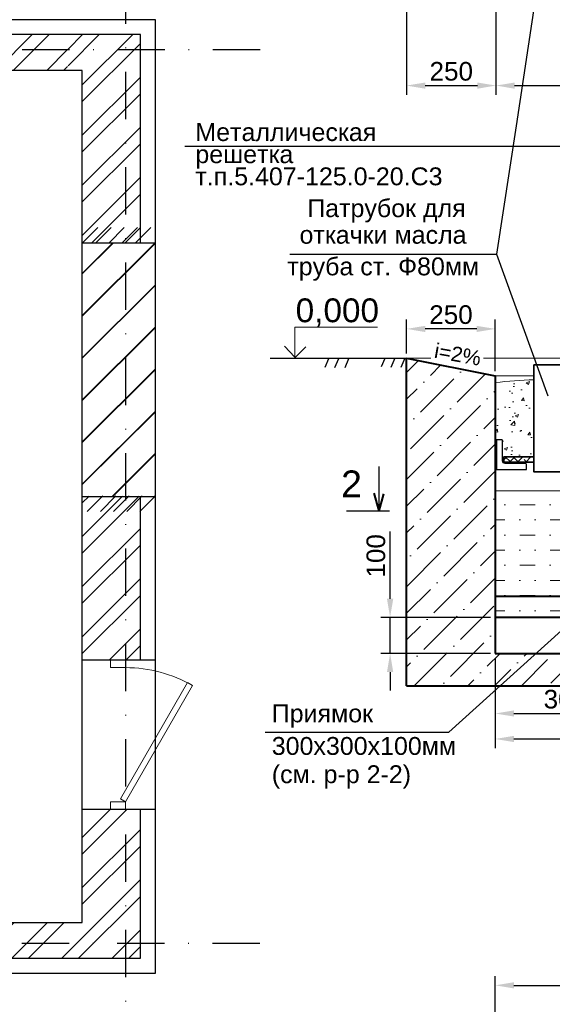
# Model space of a CAD drawing. Header units: millimetres. Extents: x 523209 to 536718, y -48289 to -47398.
# Tile 69 of 116: x 533142 to 533214, y -47845 to -47713. Entities that reach past the tile are written whole.
import ezdxf
from ezdxf.enums import TextEntityAlignment as Align

# ---------------------------------------------------------------- set-up
doc = ezdxf.new("R2010")
doc.units = ezdxf.units.MM
doc.linetypes.add('DASHDOT', pattern=[25.4, 12.7, -6.35, 0, -6.35])
doc.linetypes.add('HIDDEN', pattern=[0.375, 0.25, -0.125])
doc.layers.get('Defpoints').update_dxf_attribs({"color": 140})
doc.layers.add('02 План', color=7, linetype='Continuous', lineweight=25)
doc.layers.add('Двери ArchiCAD_Ном._пера__3', color=7, linetype='Continuous', lineweight=18, true_color=0xff6500)
doc.styles.get("Standard").update_dxf_attribs({"font": 'arial.ttf'})
doc.dimstyles.new('ISO-25', dxfattribs={"dimtxt": 2.5, "dimasz": 2.5, "dimexe": 1.25, "dimexo": 0.625, "dimtad": 1, "dimtxsty": 'Standard', "dimcen": 2.5, "dimadec": 0, "dimazin": 0, "dimtfac": 1, "dimtmove": 0, "dimatfit": 3, "dimfxl": 1, "dimarcsym": 0})
pattern_1 = [(45, (530904.9754, -45925.627), (-3.367596, 3.367596), []), (45, (530907.2205, -45925.627), (-3.367596, 3.367596), [])]

# ---------------------------------------------------------------- blocks, each defined once
blk = doc.blocks.new('IFC Дверь - Распашная')
at = {"layer": 'Двери ArchiCAD_Ном._пера__3', "color": 0, "linetype": 'Continuous'}
for p, q in [((-329.4, 450), (-349.4, 415.4)), ((-349.4, 415.4), (430, -34.6)), ((450, 0), (-329.4, 450)), ((-500, 0), (-450, 0)), ((-450, -100), (-450, 0)), ((430, -34.6), (450, 0)), ((500, 0), (450, 0)), ((450, -100), (450, 0)), ((-500, -100), (-450, -100)), ((500, -100), (450, -100))]:
    blk.add_line(p, q, dxfattribs=at)
blk.add_arc((450, 0), 900, 150, 180, dxfattribs=at)
blk = doc.blocks.new('*D198')
at = {"color": 0, "lineweight": -2, "transparency": 16777216}
for p, q in [((533193.96, -47757.32), (533193.96, -47752.78)), ((533205.87, -47759.7), (533205.87, -47752.78)), ((533203.37, -47754.03), (533196.46, -47754.03))]:
    blk.add_line(p, q, dxfattribs=at)
at = {"color": 0, "transparency": 16777216}
for points in [[(533196.46, -47753.62), (533196.46, -47754.45), (533193.96, -47754.03)], [(533203.37, -47753.62), (533203.37, -47754.45), (533205.87, -47754.03)]]:
    blk.add_solid(points, dxfattribs=at)
at = {"layer": 'Defpoints', "color": 0, "transparency": 16777216}
for p in [(533193.96, -47754.03), (533193.96, -47757.95), (533205.87, -47760.33)]:
    blk.add_point(p, dxfattribs=at)
at = {"color": 0, "transparency": 16777216, "insert": (533199.92, -47752.13), "char_height": 2.5, "attachment_point": 5}
blk.add_mtext('250', dxfattribs=at)
blk = doc.blocks.new('*D176')
at = {"color": 0, "lineweight": -2, "transparency": 16777216}
for p, q in [((533205.96, -47698.98), (533205.96, -47722.61)), ((533193.96, -47710.98), (533193.96, -47722.61)), ((533196.46, -47721.36), (533203.46, -47721.36))]:
    blk.add_line(p, q, dxfattribs=at)
at = {"color": 0, "transparency": 16777216}
for points in [[(533196.46, -47720.95), (533196.46, -47721.78), (533193.96, -47721.36)], [(533203.46, -47720.95), (533203.46, -47721.78), (533205.96, -47721.36)]]:
    blk.add_solid(points, dxfattribs=at)
at = {"layer": 'Defpoints', "color": 0, "transparency": 16777216}
for p in [(533205.96, -47698.36), (533193.96, -47710.36), (533205.96, -47721.36)]:
    blk.add_point(p, dxfattribs=at)
at = {"color": 0, "transparency": 16777216, "insert": (533199.96, -47719.46), "char_height": 2.5, "attachment_point": 5}
blk.add_mtext('250', dxfattribs=at)
blk = doc.blocks.new('*D189')
at = {"color": 0, "lineweight": -2, "transparency": 16777216}
for p, q in [((533205.96, -47698.98), (533205.96, -47722.61)), ((533297.96, -47698.98), (533297.96, -47722.61)), ((533208.46, -47721.36), (533295.46, -47721.36))]:
    blk.add_line(p, q, dxfattribs=at)
at = {"color": 0, "transparency": 16777216}
for points in [[(533208.46, -47720.95), (533208.46, -47721.78), (533205.96, -47721.36)], [(533295.46, -47720.95), (533295.46, -47721.78), (533297.96, -47721.36)]]:
    blk.add_solid(points, dxfattribs=at)
at = {"layer": 'Defpoints', "color": 0, "transparency": 16777216}
for p in [(533205.96, -47698.36), (533297.96, -47698.36), (533297.96, -47721.36)]:
    blk.add_point(p, dxfattribs=at)
at = {"color": 0, "transparency": 16777216, "insert": (533251.96, -47719.46), "char_height": 2.5, "attachment_point": 5}
blk.add_mtext('2000', dxfattribs=at)
blk = doc.blocks.new('*D171')
at = {"color": 0, "lineweight": -2, "transparency": 16777216}
for p, q in [((533297.92, -47790.57), (533297.92, -47810.34)), ((533205.87, -47798.22), (533205.87, -47810.34)), ((533208.37, -47809.09), (533295.42, -47809.09))]:
    blk.add_line(p, q, dxfattribs=at)
at = {"color": 0, "transparency": 16777216}
for points in [[(533208.37, -47808.67), (533208.37, -47809.51), (533205.87, -47809.09)], [(533295.42, -47808.67), (533295.42, -47809.51), (533297.92, -47809.09)]]:
    blk.add_solid(points, dxfattribs=at)
at = {"layer": 'Defpoints', "color": 0, "transparency": 16777216}
for p in [(533297.92, -47789.95), (533205.87, -47797.6), (533297.92, -47809.09)]:
    blk.add_point(p, dxfattribs=at)
at = {"color": 0, "transparency": 16777216, "insert": (533251.89, -47807.19), "char_height": 2.5, "attachment_point": 5}
blk.add_mtext('2000', dxfattribs=at)
blk = doc.blocks.new('*D172')
at = {"color": 0, "lineweight": -2, "transparency": 16777216}
for p, q in [((533205.87, -47798.22), (533205.87, -47806.92)), ((533224.67, -47798.22), (533224.67, -47806.92)), ((533208.37, -47805.67), (533222.17, -47805.67))]:
    blk.add_line(p, q, dxfattribs=at)
at = {"color": 0, "transparency": 16777216}
for points in [[(533208.37, -47805.25), (533208.37, -47806.08), (533205.87, -47805.67)], [(533222.17, -47805.25), (533222.17, -47806.08), (533224.67, -47805.67)]]:
    blk.add_solid(points, dxfattribs=at)
at = {"layer": 'Defpoints', "color": 0, "transparency": 16777216}
for p in [(533205.87, -47797.6), (533224.67, -47797.6), (533224.67, -47805.67)]:
    blk.add_point(p, dxfattribs=at)
at = {"color": 0, "transparency": 16777216, "insert": (533215.27, -47803.76), "char_height": 2.5, "attachment_point": 5}
blk.add_mtext('300', dxfattribs=at)
blk = doc.blocks.new('*D173')
at = {"color": 0, "lineweight": -2, "transparency": 16777216}
for p, q in [((533191.75, -47790.27), (533191.75, -47781.24)), ((533205.24, -47792.77), (533190.5, -47792.77)), ((533191.75, -47797.6), (533191.75, -47792.77)), ((533205.24, -47797.6), (533190.5, -47797.6)), ((533191.75, -47800.1), (533191.75, -47802.6))]:
    blk.add_line(p, q, dxfattribs=at)
at = {"color": 0, "transparency": 16777216}
for points in [[(533191.33, -47790.27), (533192.17, -47790.27), (533191.75, -47792.77)], [(533191.33, -47800.1), (533192.17, -47800.1), (533191.75, -47797.6)]]:
    blk.add_solid(points, dxfattribs=at)
at = {"layer": 'Defpoints', "color": 0, "transparency": 16777216}
for p in [(533205.87, -47792.77), (533191.75, -47797.6), (533205.87, -47797.6)]:
    blk.add_point(p, dxfattribs=at)
at = {"color": 0, "transparency": 16777216, "insert": (533189.85, -47784.5), "char_height": 2.5, "attachment_point": 5, "rotation": 90}
blk.add_mtext('100', dxfattribs=at)
blk = doc.blocks.new('*D193')
at = {"color": 0, "lineweight": -2, "transparency": 16777216}
for p, q in [((533205.87, -47850.99), (533205.87, -47840.92)), ((533297.87, -47850.99), (533297.87, -47840.92)), ((533208.37, -47842.17), (533295.37, -47842.17))]:
    blk.add_line(p, q, dxfattribs=at)
at = {"color": 0, "transparency": 16777216}
for points in [[(533208.37, -47841.75), (533208.37, -47842.58), (533205.87, -47842.17)], [(533295.37, -47841.75), (533295.37, -47842.58), (533297.87, -47842.17)]]:
    blk.add_solid(points, dxfattribs=at)
at = {"layer": 'Defpoints', "color": 0, "transparency": 16777216}
for p in [(533297.87, -47842.17), (533205.87, -47851.61), (533297.87, -47851.61)]:
    blk.add_point(p, dxfattribs=at)
at = {"color": 0, "transparency": 16777216, "insert": (533251.87, -47840.27), "char_height": 2.5, "attachment_point": 5}
blk.add_mtext('2000', dxfattribs=at)

msp = doc.modelspace()

# ---------------------------------------------------------------- hatches: boundary and pattern name
at = {"lineweight": 5}
h = msp.add_hatch(dxfattribs=at)
h.set_pattern_fill('ANSI36', color=252, scale=0.8, style=0)
h.set_pattern_definition([(45, (532591.4394, -47802.0307), (1.347038, 4.939141), [6.35, -1.27, 0, -1.27])])
h.paths.add_polyline_path([(533310.02274, -47757.94833), (533297.91785, -47760.32899), (533297.91785, -47789.9473), (533224.67223, -47792.5889), (533224.67223, -47797.59643), (533205.86991, -47797.59643), (533205.86991, -47792.76968), (533205.86991, -47760.32899), (533193.9658, -47757.9473), (533193.96062, -47757.9473), (533193.96062, -47786.00781), (533193.96062, -47801.9473), (533310.02274, -47801.9473)])
h.paths.add_polyline_path([(533236.81462, -47795.73376), (533244.14733, -47795.31828), (533243.96847, -47792.16168), (533236.63576, -47792.57716)], flags=24)
h = msp.add_hatch(dxfattribs=at)
h.set_pattern_fill('AR-CONC', color=2, scale=0.024, style=0)
h.set_pattern_definition([(50, (532591.4394, -47795.304), (4.372432, -0.382538), [0.4572, -5.0292]), (355, (532591.4394, -47795.304), (-0.845842, 4.585364), [0.36576, -4.023374]), (100.45144, (532591.8038, -47795.3358), (3.52659, 4.202826), [0.38856, -4.274166]), (46.1842, (532591.4394, -47794.0847), (6.505897, -1.009016), [0.6858, -7.5438]), (96.6356, (532591.9816, -47794.169), (5.6977, 5.938227), [0.58284, -6.411255]), (351.1842, (532591.4394, -47794.085), (5.6977, 5.93823), [0.54864, -6.035034]), (21, (532592.049, -47794.3895), (3.638745, -2.454365), [0.4572, -5.0292]), (326, (532592.049, -47794.3895), (1.48325, 4.42051), [0.36576, -4.02336]), (71.45144, (532592.3522, -47794.594), (5.121994, 1.966146), [0.38856, -4.274159]), (37.5, (532591.4394, -47795.3039), (0.0741265, 2.029321), [0, -3.974592, 0, -4.08432, 0, -4.0386]), (7.5, (532591.4394, -47795.3039), (1.603672, 2.404334), [0, -2.328672, 0, -3.883152, 0, -1.53924]), (327.5, (532590.08, -47795.3039), (3.2541743, -0.13749), [0, -1.524, 0, -4.75488, 0, -6.30936]), (317.5, (532589.4704, -47795.304), (3.5551, 0.610236), [0, -1.9812, 0, -3.157728, 0, -4.48056])])
edge = h.paths.add_edge_path()
edge.add_spline(control_points=[(533267.7153, -47760.99083), (533266.09781, -47760.76713), (533260.67793, -47760.17038), (533250.97959, -47762.78215), (533242.09884, -47761.00983), (533237.02976, -47760.99831), (533236.29222, -47761.01068)], knot_values=[3806.766743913, 3806.766743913, 3806.766743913, 3806.766743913, 4415.536197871, 5846.884632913, 7471.662635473, 7748.312119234, 7748.312119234, 7748.312119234, 7748.312119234], degree=3, periodic=0)
edge.add_line((533236.29222, -47761.01068), (533236.28934, -47771.21743))
edge.add_line((533236.28934, -47771.21743), (533267.7153, -47771.21743))
edge.add_line((533267.7153, -47771.21743), (533267.7153, -47760.99083))
edge = h.paths.add_edge_path()
edge.add_spline(control_points=[(533297.91785, -47761.21743), (533293.64915, -47761.19989), (533286.3918, -47759.98521), (533276.59451, -47762.42725), (533270.99158, -47761.46158), (533268.34598, -47761.08007)], knot_values=[7827.433675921, 7827.433675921, 7827.433675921, 7827.433675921, 9428.081108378, 10541.142595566, 11536.848184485, 11536.848184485, 11536.848184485, 11536.848184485], degree=3, periodic=0)
edge.add_line((533268.34598, -47761.08007), (533268.34312, -47771.21743))
edge.add_line((533268.34312, -47771.21743), (533297.91785, -47771.21743))
edge.add_line((533297.91785, -47771.21743), (533297.91785, -47761.21743))
h.paths.add_polyline_path([(533215.06091, -47760.77512), (533215.06091, -47771.21743), (533235.66152, -47771.21743), (533235.66152, -47761.02451), (533235.54505, -47761.02773), (533235.42859, -47761.03115), (533235.31212, -47761.03476), (533235.19565, -47761.03854), (533235.07918, -47761.0425), (533234.96271, -47761.04663), (533234.84624, -47761.05092), (533234.72977, -47761.05537), (533234.6133, -47761.05997), (533234.49683, -47761.06471), (533234.38036, -47761.06959), (533234.2639, -47761.0746), (533234.14743, -47761.07973), (533234.03096, -47761.08499), (533233.91449, -47761.09035), (533233.79802, -47761.09583), (533233.68156, -47761.1014), (533233.56509, -47761.10706), (533233.44862, -47761.11282), (533233.33216, -47761.11865), (533233.21569, -47761.12456), (533233.09923, -47761.13054), (533232.98276, -47761.13658), (533232.8663, -47761.14268), (533232.74984, -47761.14883), (533232.63337, -47761.15502), (533232.51691, -47761.16125), (533232.40045, -47761.16752), (533232.28399, -47761.1738), (533232.16753, -47761.18011), (533232.05107, -47761.18643), (533231.93461, -47761.19275), (533231.81815, -47761.19908), (533231.7017, -47761.2054), (533231.58524, -47761.21171), (533231.46879, -47761.21799), (533231.35233, -47761.22426), (533231.23588, -47761.23049), (533231.11943, -47761.23669), (533231.00297, -47761.24284), (533230.88652, -47761.24895), (533230.77008, -47761.255), (533230.65363, -47761.26098), (533230.53718, -47761.2669), (533230.42073, -47761.27275), (533230.30429, -47761.27851), (533230.18785, -47761.28419), (533230.0714, -47761.28977), (533229.95496, -47761.29526), (533229.83852, -47761.30063), (533229.72209, -47761.3059), (533229.60565, -47761.31105), (533229.48921, -47761.31608), (533229.37278, -47761.32097), (533229.25635, -47761.32573), (533229.13992, -47761.33034), (533229.02349, -47761.33481), (533228.90706, -47761.33912), (533228.79063, -47761.34327), (533228.67421, -47761.34725), (533228.55778, -47761.35105), (533228.44136, -47761.35468), (533228.32494, -47761.35812), (533228.20852, -47761.36137), (533228.09211, -47761.36441), (533227.97569, -47761.36726), (533227.85928, -47761.36989), (533227.74287, -47761.3723), (533227.62646, -47761.37449), (533227.51005, -47761.37645), (533227.39365, -47761.37818), (533227.27724, -47761.37966), (533227.16084, -47761.38089), (533227.04444, -47761.38187), (533226.92805, -47761.38258), (533226.81165, -47761.38303), (533226.69526, -47761.3832), (533226.57887, -47761.3831), (533226.46248, -47761.38271), (533226.34609, -47761.38202), (533226.22971, -47761.38104), (533226.11332, -47761.37975), (533225.99694, -47761.37817), (533225.88057, -47761.3763), (533225.76419, -47761.37414), (533225.64782, -47761.37171), (533225.53144, -47761.369), (533225.41507, -47761.36603), (533225.29871, -47761.36279), (533225.18234, -47761.3593), (533225.06598, -47761.35556), (533224.94962, -47761.35158), (533224.83326, -47761.34737), (533224.7169, -47761.34292), (533224.60054, -47761.33825), (533224.48419, -47761.33337), (533224.36783, -47761.32827), (533224.25148, -47761.32297), (533224.13513, -47761.31746), (533224.01878, -47761.31177), (533223.90244, -47761.30588), (533223.78609, -47761.29982), (533223.66975, -47761.29358), (533223.55341, -47761.28717), (533223.43707, -47761.2806), (533223.32073, -47761.27387), (533223.20439, -47761.267), (533223.08805, -47761.25997), (533222.97172, -47761.25281), (533222.85538, -47761.24552), (533222.73905, -47761.2381), (533222.62272, -47761.23056), (533222.50639, -47761.22291), (533222.39006, -47761.21515), (533222.27373, -47761.20728), (533222.1574, -47761.19932), (533222.04108, -47761.19128), (533221.92475, -47761.18314), (533221.80843, -47761.17494), (533221.69211, -47761.16665), (533221.57578, -47761.15831), (533221.45946, -47761.1499), (533221.34314, -47761.14145), (533221.22682, -47761.13294), (533221.1105, -47761.1244), (533220.99419, -47761.11582), (533220.87787, -47761.10721), (533220.76155, -47761.09858), (533220.64524, -47761.08993), (533220.52892, -47761.08127), (533220.4126, -47761.07261), (533220.29629, -47761.06395), (533220.17998, -47761.0553), (533220.06366, -47761.04666), (533219.94735, -47761.03805), (533219.83104, -47761.02945), (533219.71472, -47761.0209), (533219.59841, -47761.01238), (533219.4821, -47761.0039), (533219.36579, -47760.99548), (533219.24948, -47760.98711), (533219.13316, -47760.9788), (533219.01685, -47760.97057), (533218.90054, -47760.9624), (533218.78423, -47760.95433), (533218.66792, -47760.94633), (533218.55161, -47760.93843), (533218.4353, -47760.93063), (533218.31899, -47760.92294), (533218.20268, -47760.91536), (533218.08636, -47760.90789), (533217.97005, -47760.90055), (533217.85374, -47760.89334), (533217.73743, -47760.88627), (533217.62112, -47760.87933), (533217.5048, -47760.87255), (533217.38849, -47760.86592), (533217.27218, -47760.85945), (533217.15586, -47760.85315), (533217.03955, -47760.84702), (533216.92323, -47760.84107), (533216.80692, -47760.8353), (533216.6906, -47760.82973), (533216.57429, -47760.82435), (533216.45797, -47760.81917), (533216.34165, -47760.81421), (533216.22533, -47760.80946), (533216.10902, -47760.80493), (533215.9927, -47760.80063), (533215.87638, -47760.79656), (533215.76005, -47760.79273), (533215.64373, -47760.78915), (533215.52741, -47760.78582), (533215.41108, -47760.78275), (533215.29476, -47760.77994), (533215.17843, -47760.7774), (533215.06211, -47760.77514)])
h.paths.add_polyline_path([(533211.06091, -47771.21743), (533211.06091, -47760.85034), (533210.99006, -47760.85386), (533210.8737, -47760.85981), (533210.75734, -47760.86591), (533210.64098, -47760.87218), (533210.52462, -47760.87859), (533210.40826, -47760.88516), (533210.2919, -47760.89187), (533210.17554, -47760.89872), (533210.05918, -47760.9057), (533209.94282, -47760.91282), (533209.82645, -47760.92008), (533209.71009, -47760.92745), (533209.59372, -47760.93495), (533209.47736, -47760.94257), (533209.36099, -47760.95031), (533209.24463, -47760.95815), (533209.12826, -47760.9661), (533209.0119, -47760.97416), (533208.89553, -47760.98232), (533208.77916, -47760.99057), (533208.6628, -47760.99892), (533208.54643, -47761.00735), (533208.43006, -47761.01587), (533208.31369, -47761.02448), (533208.19732, -47761.03316), (533208.08095, -47761.04191), (533207.96458, -47761.05074), (533207.84821, -47761.05963), (533207.73184, -47761.06859), (533207.61547, -47761.0776), (533207.4991, -47761.08667), (533207.38273, -47761.0958), (533207.26636, -47761.10497), (533207.14999, -47761.11418), (533207.03362, -47761.12344), (533206.91725, -47761.13273), (533206.80088, -47761.14206), (533206.68451, -47761.15142), (533206.56814, -47761.1608), (533206.45177, -47761.1702), (533206.33539, -47761.17963), (533206.21902, -47761.18907), (533206.10265, -47761.19852), (533205.98628, -47761.20797), (533205.86991, -47761.21743), (533205.86991, -47771.21743)])
at = {"lineweight": 0}
h = msp.add_hatch(dxfattribs=at)
h.set_pattern_fill('ANSI38', color=252, scale=0.24, style=0)
h.set_pattern_definition([(45, (532591.4394, -47802.0307), (-0.5388154, 0.5388154), []), (135, (532591.4394, -47802.0307), (-1.6164461, 0.5388154), [1.905, -1.143])])
h.paths.add_polyline_path([(533231.6967, -47771.91014), (533231.6967, -47771.21743), (533215.06091, -47771.21743), (533215.06091, -47771.91014)])
h.paths.add_polyline_path([(533211.06091, -47771.91014), (533211.06091, -47771.21743), (533207.01016, -47771.21743), (533207.01016, -47771.91014)])
at = {"lineweight": 5}
h = msp.add_hatch(dxfattribs=at)
h.set_pattern_fill('MUDST', color=2, scale=0.32)
h.set_pattern_definition([(0, (532591.4394, -47802.0307), (4.064, 2.032), [2.032, -2.032, 0, -2.032, 0, -2.032])])
h.paths.add_polyline_path([(533205.86991, -47775.77451), (533205.86991, -47793.16067), (533297.91785, -47789.9473), (533297.91785, -47775.77451)])
at = {"layer": '02 План', "linetype": 'ByBlock'}
h = msp.add_hatch(dxfattribs=at)
h.set_pattern_fill('ANSI32', color=256, scale=0.5)
h.set_pattern_definition(pattern_1)
h.paths.add_polyline_path([(533148.53154, -47719.31515), (533148.53154, -47714.51515), (533124.343, -47714.51515), (533124.343, -47719.31515)])
h.paths.add_polyline_path([(533148.443, -47714.51515), (533148.443, -47719.31515), (533150.443, -47719.31515), (533150.443, -47742.41515), (533158.243, -47742.41515), (533158.243, -47714.51515)])
at = {"layer": '02 План'}
h = msp.add_hatch(dxfattribs=at)
h.set_pattern_fill('JIS_LC_20', color=256, scale=0.2)
h.set_pattern_definition([(45, (530811.8924, -45955.627), (-2.828427, 2.828427), []), (45, (530811.9724, -45955.627), (-2.828427, 2.828427), [])])
h.paths.add_polyline_path([(532822.043, -47776.51515), (532812.25998, -47776.51515), (532812.25998, -47742.51515), (532822.043, -47742.51515)])
h.paths.add_polyline_path([(533160.243, -47776.51515), (533150.443, -47776.51515), (533150.443, -47742.51515), (533160.243, -47742.51515)])
at = {"layer": '02 План', "linetype": 'ByBlock'}
h = msp.add_hatch(dxfattribs=at)
h.set_pattern_fill('ANSI32', color=256, scale=0.5)
h.set_pattern_definition(pattern_1)
h.paths.add_polyline_path([(533158.243, -47798.51515), (533158.243, -47776.48618), (533150.443, -47776.48618), (533150.443, -47798.51515)])
h = msp.add_hatch(dxfattribs=at)
h.set_pattern_fill('ANSI32', color=256, scale=0.5)
h.set_pattern_definition(pattern_1)
h.paths.add_polyline_path([(533119.443, -47838.51515), (533158.243, -47838.51515), (533158.243, -47818.51515), (533150.443, -47818.51515), (533150.443, -47833.71515), (533119.443, -47833.71515)])

# ---------------------------------------------------------------- linework, layer by layer
for p, q in [((533211.64, -47707.12113), (533208.65177, -47726.76853)), ((533208.65177, -47726.76853), (533206.03081, -47744.00113)), ((533164.18362, -47729.47839), (533224.16797, -47729.47839)), ((533178.29605, -47744.00113), (533206.03081, -47744.00113)), ((533206.03081, -47744.00113), (533212.90684, -47762.99962)), ((533190.26759, -47778.44487), (533190.26759, -47772.48816)), ((533190.26759, -47778.15476), (533190.26759, -47776.22068)), ((533191.68135, -47778.49174), (533185.87911, -47778.49174)), ((533199.61405, -47808.19375), (533214.76769, -47794.52936)), ((533174.98307, -47808.19375), (533199.61405, -47808.19375))]:
    msp.add_line(p, q)
at = {"lineweight": 18}
for p, q in [((533178.98072, -47757.84995), (533178.98072, -47753.78079)), ((533178.98072, -47753.78079), (533190.04613, -47753.78079))]:
    msp.add_line(p, q, dxfattribs=at)
at = {"lineweight": 30}
for p, q in [((533178.94369, -47757.81294), (533177.57448, -47756.33324)), ((533179.01776, -47757.84995), (533180.424, -47756.44425)), ((533175.66965, -47757.9473), (533193.96062, -47757.9473)), ((533183.49048, -47758.07127), (533182.98323, -47759.21875)), ((533184.8315, -47758.0443), (533184.29138, -47759.27212)), ((533186.18838, -47758.0502), (533185.65294, -47759.27212)), ((533191.04457, -47757.99576), (533190.53733, -47759.14324)), ((533192.3856, -47757.9688), (533191.84548, -47759.19661)), ((533193.74248, -47757.97469), (533193.20703, -47759.19661))]:
    msp.add_line(p, q, dxfattribs=at)
at = {"lineweight": 40}
for p, q in [((533193.96062, -47786.00781), (533193.96062, -47757.94626)), ((533193.96062, -47757.94626), (533205.86991, -47760.32899)), ((533193.96062, -47801.9473), (533193.96062, -47757.9473)), ((533205.86991, -47760.32899), (533205.86991, -47792.76968)), ((533297.91785, -47789.9473), (533205.86991, -47789.9473)), ((533205.86991, -47792.76968), (533205.86991, -47797.59643)), ((533224.67223, -47792.76968), (533205.86991, -47792.76968)), ((533205.86991, -47797.59643), (533224.67223, -47797.59643)), ((533193.96062, -47801.9473), (533310.02274, -47801.9473))]:
    msp.add_line(p, q, dxfattribs=at)
at = {"linetype": 'HIDDEN', "lineweight": 0, "ltscale": 800}
for p, q in [((533193.96062, -47757.94626), (533197.20696, -47757.94632)), ((533204.30289, -47757.94645), (533300.40077, -47757.94816)), ((533205.86991, -47760.32899), (533211.06091, -47760.32899))]:
    msp.add_line(p, q, dxfattribs=at)
at = {"lineweight": 5}
msp.add_line((533205.86991, -47775.77451), (533297.91785, -47775.77451), dxfattribs=at)
at = {"linetype": 'ByBlock', "lineweight": 40}
for q in [(533189.59478, -47776.10878), (533190.89713, -47776.17977)]:
    msp.add_line((533190.26759, -47778.44487), q, dxfattribs=at)
at = {"color": 7, "lineweight": 35}
msp.add_lwpolyline([(533211.06091, -47758.87039), (533215.06091, -47758.87039), (533215.06091, -47773.23136), (533211.06091, -47773.23136)], close=True, dxfattribs=at)
at = {"lineweight": 30}
msp.add_lwpolyline([(533206.03974, -47772.90545), (533210.03974, -47772.90545), (533210.03974, -47772.22545, 0.414213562), (533209.91974, -47772.10545), (533207.19974, -47772.10545, -0.414213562), (533206.83974, -47771.74545), (533206.83974, -47769.02545, 0.414213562), (533206.71974, -47768.90545), (533206.03974, -47768.90545)], format="xyb", close=True, dxfattribs=at)
at = {"color": 7, "lineweight": 35}
msp.add_lwpolyline([(533211.06091, -47771.91014), (533207.01016, -47771.91014), (533207.01016, -47771.21743), (533211.06091, -47771.21743)], dxfattribs=at)
at = {"color": 2, "lineweight": 5}
msp.add_open_spline([(533205.86991, -47761.21743), (533207.60031, -47761.07675), (533209.33072, -47760.93606), (533211.06091, -47760.85032)], degree=3, dxfattribs=at)
at = {"layer": '02 План'}
for p, q in [((533160.243, -47776.51515), (533160.243, -47742.51515)), ((533150.443, -47776.51515), (533160.243, -47776.51515)), ((533150.443, -47833.71515), (533150.443, -47798.51515)), ((533099.643, -47833.71515), (533150.443, -47833.71515))]:
    msp.add_line(p, q, dxfattribs=at)
at = {"layer": '02 План', "linetype": 'DASHDOT', "ltscale": 0.5}
for points in [[(533156.243, -47629.91512), (533156.243, -47871.0356)], [(532783.95991, -47716.51515), (533175.243, -47716.51515)], [(532783.91811, -47836.51515), (533175.243, -47836.51515)]]:
    msp.add_lwpolyline(points, dxfattribs=at)
at = {"layer": '02 План'}
for points in [[(533148.443, -47712.51515), (532812.243, -47712.51515), (532812.243, -47840.51515), (532911.443, -47840.51515)], [(533160.243, -47818.51515), (533160.243, -47712.51515), (533148.443, -47712.51515)], [(533148.443, -47714.51515), (533124.343, -47714.51515)], [(533158.243, -47742.48618), (533158.243, -47714.51515), (533148.443, -47714.51515)], [(533150.443, -47798.51515), (533150.443, -47719.31515), (532822.043, -47719.31515), (532822.043, -47833.71515), (532877.643, -47833.71515)], [(533158.243, -47798.51515), (533158.243, -47776.48618)], [(533160.243, -47798.51515), (533150.443, -47798.51515)], [(533099.643, -47840.51515), (533160.243, -47840.51515), (533160.243, -47818.51515)], [(533119.443, -47838.51515), (533158.243, -47838.51515), (533158.243, -47818.51515)]]:
    msp.add_lwpolyline(points, dxfattribs=at)
at = {"layer": '02 План', "flags": 128}
for points in [[(533150.443, -47742.51515), (533152.53667, -47740.42148)], [(533152.21393, -47742.51515), (533154.3076, -47740.42148)], [(533153.98485, -47742.51515), (533156.07853, -47740.42148)], [(533155.75578, -47742.51515), (533157.84945, -47740.42148)], [(533157.52671, -47742.51515), (533159.62038, -47740.42148)], [(533150.455, -47742.48618), (533160.255, -47742.48618)], [(533153.1833, -47776.4572), (533151.08963, -47778.55087)], [(533154.95423, -47776.4572), (533152.86056, -47778.55087)], [(533156.72515, -47776.4572), (533154.63148, -47778.55087)], [(533158.49608, -47776.4572), (533156.40241, -47778.55087)], [(533160.26701, -47776.4572), (533158.17333, -47778.55087)], [(533150.443, -47818.51515), (533160.243, -47818.51515)]]:
    msp.add_lwpolyline(points, dxfattribs=at)

# ---------------------------------------------------------------- block references
at = {"layer": '02 План', "color": 0, "linetype": 'Continuous', "xscale": 0.02, "yscale": 0.02, "zscale": 20, "rotation": 270}
msp.add_blockref('IFC Дверь - Распашная', (533156.243, -47808.51515), dxfattribs=at)

# ---------------------------------------------------------------- texts
at = {"lineweight": 25, "ltscale": 100}
for s, height, p in [('Металлическая', 2.4, (533165.61383, -47728.80456)), ('решетка', 2.4, (533165.61383, -47731.77614)), ('т.п.5.407-125.0-20.С3', 2.4, (533165.61383, -47734.74773)), ('Патрубок для', 2.4, (533180.62916, -47739.02242)), ('откачки масла', 2.4, (533179.58977, -47742.59273)), ('труба ст. Ф80мм', 2.4, (533177.9528, -47746.838)), ('0,000', 3.2, (533179.0755, -47753.13636)), ('Приямок', 2.4, (533175.86551, -47806.85211)), ('300х300х100мм', 2.4, (533175.86551, -47811.22584)), ('(см. р-р 2-2)', 2.4, (533175.86551, -47815.02301))]:
    msp.add_text(s, height=height, dxfattribs=at).set_placement(p)
at = {"color": 7, "linetype": 'ByBlock'}
msp.add_text('i=2%%%', height=2, rotation=349.9485616, dxfattribs=at).set_placement((533197.56465, -47757.88484))
at = {"color": 0}
msp.add_text('2', height=3.6, dxfattribs=at).set_placement((533186.57016, -47774.83823), align=Align.MIDDLE_CENTER)

# ---------------------------------------------------------------- dimensions: what is measured, and where the dimension line sits
at = {"color": 7}
for base, p1, p2, text, picture, middle in [((533205.96062, -47721.36177), (533193.96062, -47710.35772), (533205.96062, -47698.35772), '250', '*D176', (533199.96062, -47719.46034)), ((533297.96062, -47721.36177), (533205.96062, -47698.35772), (533297.96062, -47698.35772), '2000', '*D189', (533251.96062, -47719.46034)), ((533193.96062, -47754.03288), (533205.86991, -47760.32899), (533193.96062, -47757.94626), '250', '*D198', (533199.91526, -47752.13145)), ((533297.91785, -47809.09158), (533205.86991, -47797.59643), (533297.91785, -47789.9473), '2000', '*D171', (533251.89388, -47807.19015)), ((533224.67223, -47805.66597), (533205.86991, -47797.59643), (533224.67223, -47797.59643), '300', '*D172', (533215.27107, -47803.76368)), ((533297.86991, -47842.16649), (533205.86991, -47851.61264), (533297.86991, -47851.61264), '2000', '*D193', (533251.86991, -47840.26506))]:
    dim = msp.add_linear_dim(base=base, p1=p1, p2=p2, text=text, dimstyle='ISO-25', override={"dimtxsty": 'Standard'}, dxfattribs=at)
    dim.commit()
    dim.dimension.update_dxf_attribs({"geometry": picture, "text_midpoint": middle})
dim = msp.add_linear_dim(base=(533191.74865, -47797.59643), p1=(533205.86991, -47792.76968), p2=(533205.86991, -47797.59643), angle=90, text='100', dimstyle='ISO-25', dxfattribs=at)
dim.commit()
dim.dimension.update_dxf_attribs({"geometry": '*D173', "text_midpoint": (533191.74865, -47784.50484), "dimtype": 160})

doc.saveas('drawing.dxf')
